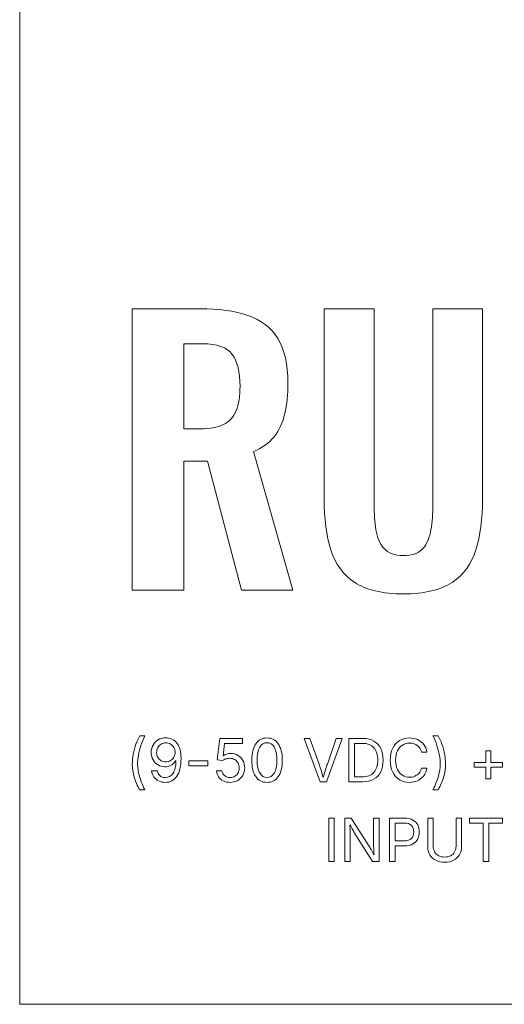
# Model space of a CAD drawing. Header units: millimetres. Extents: x -47.2 to 43.8, y -41.7 to 28.3.
# Tile 1 of 15: x -47.2 to -30, y -41.7 to -6.7. Entities that reach past the tile are written whole.
import ezdxf

# ---------------------------------------------------------------- set-up
doc = ezdxf.new("R2010")
doc.units = ezdxf.units.MM
doc.header["$MEASUREMENT"] = 0
doc.layers.add('Layer 1', color=7, linetype='Continuous')

msp = doc.modelspace()

# ---------------------------------------------------------------- linework, layer by layer
at = {"layer": 'Layer 1', "color": 240, "lineweight": 9}
msp.add_lwpolyline([(-47.2213, -41.6623), (43.7787, -41.6623), (43.7787, 28.3377), (-47.2213, 28.3377), (-47.2213, -41.6623)], close=True, dxfattribs=at)
at = {"layer": 'Layer 1', "lineweight": 9}
for points, knots in [([(-43.2212, -26.9361), (-43.2212, -26.9361), (-43.2212, -16.9349), (-43.2212, -16.9349), (-43.2212, -16.9349), (-40.8259, -16.9349), (-40.8259, -16.9349), (-40.1509, -16.9349), (-39.5809, -17.0151), (-39.1158, -17.1756), (-38.6507, -17.3362), (-38.2967, -17.6098), (-38.0539, -17.9967), (-37.8111, -18.3836), (-37.6897, -18.9104), (-37.6897, -19.5772), (-37.6897, -19.9805), (-37.7267, -20.3427), (-37.8008, -20.6637), (-37.8749, -20.9847), (-38.0004, -21.2584), (-38.1774, -21.4848), (-38.3544, -21.7112), (-38.5993, -21.8861), (-38.912, -22.0096), (-38.912, -22.0096), (-37.5168, -26.9361), (-37.5168, -26.9361), (-37.5168, -26.9361), (-39.3442, -26.9361), (-39.3442, -26.9361), (-39.3442, -26.9361), (-40.5542, -22.3553), (-40.5542, -22.3553), (-40.5542, -22.3553), (-41.3938, -22.3553), (-41.3938, -22.3553), (-41.3938, -22.3553), (-41.3938, -26.9361), (-41.3938, -26.9361), (-41.3938, -26.9361), (-43.2212, -26.9361), (-43.2212, -26.9361)], [0, 0, 0, 0, 0.0714286, 0.0714286, 0.0714286, 0.1428571, 0.1428571, 0.1428571, 0.2142857, 0.2142857, 0.2142857, 0.2857143, 0.2857143, 0.2857143, 0.3571429, 0.3571429, 0.3571429, 0.4285714, 0.4285714, 0.4285714, 0.5, 0.5, 0.5, 0.5714286, 0.5714286, 0.5714286, 0.6428571, 0.6428571, 0.6428571, 0.7142857, 0.7142857, 0.7142857, 0.7857143, 0.7857143, 0.7857143, 0.8571429, 0.8571429, 0.8571429, 0.9285714, 0.9285714, 0.9285714, 1, 1, 1, 1]), ([(-33.5904, -27.0719), (-34.3313, -27.0719), (-34.9075, -26.9361), (-35.3191, -26.6645), (-35.7306, -26.3928), (-36.0146, -26.0059), (-36.171, -25.5038), (-36.3274, -25.0017), (-36.4056, -24.4008), (-36.4056, -23.7011), (-36.4056, -23.7011), (-36.4056, -16.9349), (-36.4056, -16.9349), (-36.4056, -16.9349), (-34.6276, -16.9349), (-34.6276, -16.9349), (-34.6276, -16.9349), (-34.6276, -23.911), (-34.6276, -23.911), (-34.6276, -24.2238), (-34.607, -24.5181), (-34.5659, -24.7939), (-34.5247, -25.0696), (-34.428, -25.2919), (-34.2757, -25.4606), (-34.1234, -25.6294), (-33.895, -25.7137), (-33.5904, -25.7137), (-33.2694, -25.7137), (-33.0369, -25.6294), (-32.8928, -25.4606), (-32.7488, -25.2919), (-32.6541, -25.0696), (-32.6088, -24.7939), (-32.5636, -24.5181), (-32.5409, -24.2238), (-32.5409, -23.911), (-32.5409, -23.911), (-32.5409, -16.9349), (-32.5409, -16.9349), (-32.5409, -16.9349), (-30.7753, -16.9349), (-30.7753, -16.9349), (-30.7753, -16.9349), (-30.7753, -23.7011), (-30.7753, -23.7011), (-30.7753, -24.4008), (-30.8535, -25.0017), (-31.0099, -25.5038), (-31.1663, -26.0059), (-31.4482, -26.3928), (-31.8557, -26.6645), (-32.2631, -26.9361), (-32.8414, -27.0719), (-33.5904, -27.0719)], [0, 0, 0, 0, 0.0555556, 0.0555556, 0.0555556, 0.1111111, 0.1111111, 0.1111111, 0.1666667, 0.1666667, 0.1666667, 0.2222222, 0.2222222, 0.2222222, 0.2777778, 0.2777778, 0.2777778, 0.3333333, 0.3333333, 0.3333333, 0.3888889, 0.3888889, 0.3888889, 0.4444444, 0.4444444, 0.4444444, 0.5, 0.5, 0.5, 0.5555556, 0.5555556, 0.5555556, 0.6111111, 0.6111111, 0.6111111, 0.6666667, 0.6666667, 0.6666667, 0.7222222, 0.7222222, 0.7222222, 0.7777778, 0.7777778, 0.7777778, 0.8333333, 0.8333333, 0.8333333, 0.8888889, 0.8888889, 0.8888889, 0.9444444, 0.9444444, 0.9444444, 1, 1, 1, 1]), ([(-41.3938, -21.207), (-41.3938, -21.207), (-40.8259, -21.207), (-40.8259, -21.207), (-40.4719, -21.207), (-40.19, -21.1556), (-39.9801, -21.0527), (-39.7702, -20.9498), (-39.62, -20.7851), (-39.5294, -20.5588), (-39.4389, -20.3324), (-39.3936, -20.0422), (-39.3936, -19.6883), (-39.3936, -19.1862), (-39.4862, -18.8096), (-39.6714, -18.5585), (-39.8566, -18.3075), (-40.2085, -18.1819), (-40.7271, -18.1819), (-40.7271, -18.1819), (-41.3938, -18.1819), (-41.3938, -18.1819), (-41.3938, -18.1819), (-41.3938, -21.207), (-41.3938, -21.207)], [0, 0, 0, 0, 0.125, 0.125, 0.125, 0.25, 0.25, 0.25, 0.375, 0.375, 0.375, 0.5, 0.5, 0.5, 0.625, 0.625, 0.625, 0.75, 0.75, 0.75, 0.875, 0.875, 0.875, 1, 1, 1, 1]), ([(-43.2212, -33.1262), (-43.2212, -33.0136), (-43.2099, -32.8961), (-43.1866, -32.773), (-43.1637, -32.6502), (-43.1319, -32.5317), (-43.0921, -32.4174), (-43.0522, -32.3035), (-43.0063, -32.204), (-42.9545, -32.1193), (-42.9545, -32.1193), (-42.7738, -32.1193), (-42.7738, -32.1193), (-42.8268, -32.2276), (-42.8726, -32.3402), (-42.9118, -32.4573), (-42.9506, -32.5744), (-42.9806, -32.6901), (-43.001, -32.8041), (-43.0218, -32.918), (-43.0321, -33.0256), (-43.0321, -33.1262), (-43.0321, -33.263), (-43.0113, -33.4041), (-42.9696, -33.5491), (-42.928, -33.6941), (-42.8627, -33.8585), (-42.7738, -34.0416), (-42.7738, -34.0416), (-42.9545, -34.0416), (-42.9545, -34.0416), (-43.0423, -33.8924), (-43.1086, -33.74), (-43.1534, -33.5848), (-43.1986, -33.4299), (-43.2212, -33.2768), (-43.2212, -33.1262)], [0, 0, 0, 0, 0.0833333, 0.0833333, 0.0833333, 0.1666667, 0.1666667, 0.1666667, 0.25, 0.25, 0.25, 0.3333333, 0.3333333, 0.3333333, 0.4166667, 0.4166667, 0.4166667, 0.5, 0.5, 0.5, 0.5833333, 0.5833333, 0.5833333, 0.6666667, 0.6666667, 0.6666667, 0.75, 0.75, 0.75, 0.8333333, 0.8333333, 0.8333333, 0.9166667, 0.9166667, 0.9166667, 1, 1, 1, 1]), ([(-42.0513, -33.7742), (-42.1388, -33.7742), (-42.2168, -33.7569), (-42.2849, -33.7224), (-42.3533, -33.6878), (-42.4091, -33.6398), (-42.4524, -33.5777), (-42.4958, -33.5156), (-42.5237, -33.4437), (-42.5361, -33.3618), (-42.5361, -33.3618), (-42.342, -33.3618), (-42.342, -33.3618), (-42.3262, -33.4299), (-42.294, -33.4867), (-42.2457, -33.5322), (-42.1974, -33.5777), (-42.1328, -33.6003), (-42.0513, -33.6003), (-41.9342, -33.6003), (-41.8418, -33.5491), (-41.774, -33.4468), (-41.706, -33.3445), (-41.6721, -33.2002), (-41.6721, -33.0133), (-41.6721, -33.0133), (-41.6844, -33.0133), (-41.6844, -33.0133), (-41.7257, -33.0761), (-41.7793, -33.1262), (-41.8446, -33.1632), (-41.9102, -33.2006), (-41.9832, -33.2189), (-42.064, -33.2189), (-42.1522, -33.2189), (-42.233, -33.1971), (-42.3067, -33.1533), (-42.3805, -33.1096), (-42.4394, -33.0492), (-42.4831, -32.9727), (-42.5269, -32.8958), (-42.5488, -32.8079), (-42.5488, -32.7095), (-42.5488, -32.6139), (-42.5269, -32.5264), (-42.4835, -32.4474), (-42.4401, -32.3687), (-42.3794, -32.3059), (-42.3011, -32.2594), (-42.2228, -32.2128), (-42.1311, -32.1906), (-42.0256, -32.1927), (-41.9621, -32.1934), (-41.8989, -32.2057), (-41.8354, -32.2294), (-41.7719, -32.2534), (-41.7141, -32.2922), (-41.6619, -32.3469), (-41.6093, -32.4012), (-41.5673, -32.4753), (-41.5356, -32.5691), (-41.5042, -32.6626), (-41.4883, -32.7804), (-41.4883, -32.9226), (-41.4883, -33.1946), (-41.5384, -33.4045), (-41.6389, -33.5523), (-41.7398, -33.7001), (-41.8771, -33.7742), (-42.0513, -33.7742)], [0, 0, 0, 0, 0.0434783, 0.0434783, 0.0434783, 0.0869565, 0.0869565, 0.0869565, 0.1304348, 0.1304348, 0.1304348, 0.173913, 0.173913, 0.173913, 0.2173913, 0.2173913, 0.2173913, 0.2608696, 0.2608696, 0.2608696, 0.3043478, 0.3043478, 0.3043478, 0.3478261, 0.3478261, 0.3478261, 0.3913043, 0.3913043, 0.3913043, 0.4347826, 0.4347826, 0.4347826, 0.4782609, 0.4782609, 0.4782609, 0.5217391, 0.5217391, 0.5217391, 0.5652174, 0.5652174, 0.5652174, 0.6086957, 0.6086957, 0.6086957, 0.6521739, 0.6521739, 0.6521739, 0.6956522, 0.6956522, 0.6956522, 0.7391304, 0.7391304, 0.7391304, 0.7826087, 0.7826087, 0.7826087, 0.826087, 0.826087, 0.826087, 0.8695652, 0.8695652, 0.8695652, 0.9130435, 0.9130435, 0.9130435, 0.9565217, 0.9565217, 0.9565217, 1, 1, 1, 1]), ([(-38.4339, -33.7742), (-38.6057, -33.7742), (-38.7387, -33.7051), (-38.8336, -33.5675), (-38.9281, -33.4295), (-38.9758, -33.2352), (-38.9758, -32.9843), (-38.9758, -32.7349), (-38.9278, -32.5405), (-38.8325, -32.4015), (-38.7369, -32.2622), (-38.6043, -32.1927), (-38.4339, -32.1927), (-38.2631, -32.1927), (-38.1301, -32.2622), (-38.0352, -32.4015), (-37.94, -32.5405), (-37.8924, -32.7349), (-37.8924, -32.9843), (-37.8924, -33.2352), (-37.9396, -33.4295), (-38.0342, -33.5675), (-38.1284, -33.7051), (-38.2617, -33.7742), (-38.4339, -33.7742)], [0, 0, 0, 0, 0.125, 0.125, 0.125, 0.25, 0.25, 0.25, 0.375, 0.375, 0.375, 0.5, 0.5, 0.5, 0.625, 0.625, 0.625, 0.75, 0.75, 0.75, 0.875, 0.875, 0.875, 1, 1, 1, 1]), ([(-33.3735, -33.7742), (-33.5051, -33.7742), (-33.6226, -33.7421), (-33.7256, -33.6786), (-33.8286, -33.6148), (-33.9094, -33.5237), (-33.9683, -33.4056), (-34.0272, -33.2874), (-34.0569, -33.147), (-34.0569, -32.9843), (-34.0569, -32.821), (-34.0272, -32.6806), (-33.9683, -32.5624), (-33.9094, -32.4442), (-33.8286, -32.3529), (-33.7256, -32.289), (-33.6226, -32.2248), (-33.5051, -32.1927), (-33.3735, -32.1927), (-33.2694, -32.1927), (-33.1738, -32.2128), (-33.0867, -32.2534), (-32.9996, -32.2936), (-32.9265, -32.3511), (-32.8676, -32.4262), (-32.8087, -32.5014), (-32.7703, -32.592), (-32.7523, -32.6982), (-32.7523, -32.6982), (-32.9488, -32.6982), (-32.9488, -32.6982), (-32.9632, -32.628), (-32.9915, -32.5688), (-33.0331, -32.5204), (-33.0747, -32.4721), (-33.1252, -32.4358), (-33.1844, -32.4114), (-33.2437, -32.3867), (-33.3068, -32.3747), (-33.3735, -32.3747), (-33.4659, -32.3747), (-33.5492, -32.398), (-33.6236, -32.4449), (-33.6981, -32.4918), (-33.757, -32.5606), (-33.8004, -32.651), (-33.8438, -32.7416), (-33.8656, -32.8527), (-33.8656, -32.9843), (-33.8656, -33.1152), (-33.8438, -33.226), (-33.8, -33.3167), (-33.7559, -33.4073), (-33.697, -33.4758), (-33.6226, -33.5223), (-33.5481, -33.5689), (-33.4652, -33.5922), (-33.3735, -33.5922), (-33.3061, -33.5922), (-33.2426, -33.5798), (-33.1837, -33.5548), (-33.1248, -33.5301), (-33.0747, -33.4938), (-33.0331, -33.4454), (-32.9915, -33.3971), (-32.9632, -33.3382), (-32.9488, -33.2687), (-32.9488, -33.2687), (-32.7523, -33.2687), (-32.7523, -33.2687), (-32.7703, -33.3727), (-32.8084, -33.4627), (-32.8666, -33.5386), (-32.9248, -33.6141), (-32.9974, -33.6723), (-33.0846, -33.7132), (-33.1717, -33.7538), (-33.268, -33.7742), (-33.3735, -33.7742)], [0, 0, 0, 0, 0.0384615, 0.0384615, 0.0384615, 0.0769231, 0.0769231, 0.0769231, 0.1153846, 0.1153846, 0.1153846, 0.1538462, 0.1538462, 0.1538462, 0.1923077, 0.1923077, 0.1923077, 0.2307692, 0.2307692, 0.2307692, 0.2692308, 0.2692308, 0.2692308, 0.3076923, 0.3076923, 0.3076923, 0.3461538, 0.3461538, 0.3461538, 0.3846154, 0.3846154, 0.3846154, 0.4230769, 0.4230769, 0.4230769, 0.4615385, 0.4615385, 0.4615385, 0.5, 0.5, 0.5, 0.5384615, 0.5384615, 0.5384615, 0.5769231, 0.5769231, 0.5769231, 0.6153846, 0.6153846, 0.6153846, 0.6538462, 0.6538462, 0.6538462, 0.6923077, 0.6923077, 0.6923077, 0.7307692, 0.7307692, 0.7307692, 0.7692308, 0.7692308, 0.7692308, 0.8076923, 0.8076923, 0.8076923, 0.8461538, 0.8461538, 0.8461538, 0.8846154, 0.8846154, 0.8846154, 0.9230769, 0.9230769, 0.9230769, 0.9615385, 0.9615385, 0.9615385, 1, 1, 1, 1]), ([(-32.5375, -34.0416), (-32.4457, -33.8529), (-32.3798, -33.6864), (-32.3396, -33.5421), (-32.299, -33.3978), (-32.2789, -33.2592), (-32.2789, -33.1262), (-32.2789, -33.0256), (-32.2895, -32.918), (-32.3099, -32.8041), (-32.3307, -32.6901), (-32.3604, -32.5744), (-32.3988, -32.4573), (-32.4373, -32.3402), (-32.4835, -32.2276), (-32.5375, -32.1193), (-32.5375, -32.1193), (-32.3565, -32.1193), (-32.3565, -32.1193), (-32.305, -32.204), (-32.2588, -32.3035), (-32.2186, -32.4174), (-32.1783, -32.5317), (-32.1466, -32.6502), (-32.124, -32.7737), (-32.1011, -32.8968), (-32.0898, -33.0143), (-32.0898, -33.1262), (-32.0898, -33.2796), (-32.1127, -33.4341), (-32.1586, -33.589), (-32.2044, -33.7442), (-32.2704, -33.8949), (-32.3565, -34.0416), (-32.3565, -34.0416), (-32.5375, -34.0416), (-32.5375, -34.0416)], [0, 0, 0, 0, 0.0833333, 0.0833333, 0.0833333, 0.1666667, 0.1666667, 0.1666667, 0.25, 0.25, 0.25, 0.3333333, 0.3333333, 0.3333333, 0.4166667, 0.4166667, 0.4166667, 0.5, 0.5, 0.5, 0.5833333, 0.5833333, 0.5833333, 0.6666667, 0.6666667, 0.6666667, 0.75, 0.75, 0.75, 0.8333333, 0.8333333, 0.8333333, 0.9166667, 0.9166667, 0.9166667, 1, 1, 1, 1]), ([(-42.0348, -33.0475), (-41.9723, -33.0475), (-41.9159, -33.0316), (-41.8654, -32.9995), (-41.815, -32.9674), (-41.7751, -32.9251), (-41.7451, -32.8729), (-41.7151, -32.8203), (-41.7, -32.7642), (-41.7, -32.7042), (-41.7, -32.645), (-41.7144, -32.5899), (-41.743, -32.5384), (-41.7716, -32.4873), (-41.8104, -32.4453), (-41.8598, -32.4135), (-41.9092, -32.3814), (-41.9653, -32.3652), (-42.0288, -32.3652), (-42.0908, -32.3652), (-42.1462, -32.3807), (-42.1956, -32.4114), (-42.245, -32.4421), (-42.2842, -32.4834), (-42.3131, -32.5352), (-42.342, -32.5875), (-42.3565, -32.645), (-42.3565, -32.7085), (-42.3565, -32.7713), (-42.3424, -32.828), (-42.3145, -32.8796), (-42.2866, -32.9307), (-42.2485, -32.9716), (-42.2002, -33.002), (-42.1522, -33.0323), (-42.0968, -33.0475), (-42.0348, -33.0475)], [0, 0, 0, 0, 0.0833333, 0.0833333, 0.0833333, 0.1666667, 0.1666667, 0.1666667, 0.25, 0.25, 0.25, 0.3333333, 0.3333333, 0.3333333, 0.4166667, 0.4166667, 0.4166667, 0.5, 0.5, 0.5, 0.5833333, 0.5833333, 0.5833333, 0.6666667, 0.6666667, 0.6666667, 0.75, 0.75, 0.75, 0.8333333, 0.8333333, 0.8333333, 0.9166667, 0.9166667, 0.9166667, 1, 1, 1, 1]), ([(-39.7413, -33.7742), (-39.8316, -33.7742), (-39.9124, -33.7562), (-39.984, -33.7209), (-40.056, -33.6853), (-40.1131, -33.6366), (-40.1558, -33.5752), (-40.1985, -33.5135), (-40.2214, -33.4433), (-40.225, -33.3646), (-40.225, -33.3646), (-40.0348, -33.3646), (-40.0348, -33.3646), (-40.0285, -33.4338), (-39.9974, -33.4902), (-39.9413, -33.5347), (-39.8852, -33.5791), (-39.8186, -33.6014), (-39.7413, -33.6014), (-39.6792, -33.6014), (-39.6238, -33.5869), (-39.5755, -33.558), (-39.5268, -33.529), (-39.4887, -33.4892), (-39.4612, -33.438), (-39.4337, -33.3872), (-39.4199, -33.3294), (-39.4199, -33.2644), (-39.4199, -33.1985), (-39.4344, -33.1392), (-39.4633, -33.0866), (-39.4922, -33.0344), (-39.5317, -32.9932), (-39.5815, -32.9632), (-39.6316, -32.9332), (-39.6891, -32.9184), (-39.7536, -32.9184), (-39.8013, -32.9184), (-39.8496, -32.9258), (-39.8983, -32.9409), (-39.9473, -32.9561), (-39.9868, -32.9755), (-40.0172, -32.9988), (-40.0172, -32.9988), (-40.2013, -32.9762), (-40.2013, -32.9762), (-40.2013, -32.9762), (-40.1103, -32.2135), (-40.1103, -32.2135), (-40.1103, -32.2135), (-39.3, -32.2135), (-39.3, -32.2135), (-39.3, -32.2135), (-39.3, -32.386), (-39.3, -32.386), (-39.3, -32.386), (-39.9449, -32.386), (-39.9449, -32.386), (-39.9449, -32.386), (-39.9978, -32.8355), (-39.9978, -32.8355), (-39.9978, -32.8355), (-39.9893, -32.8355), (-39.9893, -32.8355), (-39.9576, -32.8094), (-39.9177, -32.7878), (-39.8694, -32.7709), (-39.8214, -32.754), (-39.7706, -32.7459), (-39.7177, -32.7459), (-39.6231, -32.7459), (-39.5392, -32.7681), (-39.4654, -32.8122), (-39.3917, -32.8566), (-39.3335, -32.918), (-39.2911, -32.996), (-39.2488, -33.0736), (-39.2276, -33.1621), (-39.2276, -33.2613), (-39.2276, -33.36), (-39.2499, -33.4479), (-39.2943, -33.5251), (-39.3388, -33.6021), (-39.3994, -33.6631), (-39.4767, -33.7075), (-39.554, -33.752), (-39.6422, -33.7742), (-39.7413, -33.7742)], [0, 0, 0, 0, 0.0344828, 0.0344828, 0.0344828, 0.0689655, 0.0689655, 0.0689655, 0.1034483, 0.1034483, 0.1034483, 0.137931, 0.137931, 0.137931, 0.1724138, 0.1724138, 0.1724138, 0.2068966, 0.2068966, 0.2068966, 0.2413793, 0.2413793, 0.2413793, 0.2758621, 0.2758621, 0.2758621, 0.3103448, 0.3103448, 0.3103448, 0.3448276, 0.3448276, 0.3448276, 0.3793103, 0.3793103, 0.3793103, 0.4137931, 0.4137931, 0.4137931, 0.4482759, 0.4482759, 0.4482759, 0.4827586, 0.4827586, 0.4827586, 0.5172414, 0.5172414, 0.5172414, 0.5517241, 0.5517241, 0.5517241, 0.5862069, 0.5862069, 0.5862069, 0.6206897, 0.6206897, 0.6206897, 0.6551724, 0.6551724, 0.6551724, 0.6896552, 0.6896552, 0.6896552, 0.7241379, 0.7241379, 0.7241379, 0.7586207, 0.7586207, 0.7586207, 0.7931034, 0.7931034, 0.7931034, 0.8275862, 0.8275862, 0.8275862, 0.862069, 0.862069, 0.862069, 0.8965517, 0.8965517, 0.8965517, 0.9310345, 0.9310345, 0.9310345, 0.9655172, 0.9655172, 0.9655172, 1, 1, 1, 1]), ([(-38.4339, -33.6024), (-38.321, -33.6024), (-38.2339, -33.5481), (-38.1732, -33.4398), (-38.1121, -33.3311), (-38.0815, -33.1794), (-38.0815, -32.9843), (-38.0815, -32.7882), (-38.1121, -32.6354), (-38.1732, -32.5264), (-38.2339, -32.4178), (-38.321, -32.3634), (-38.4339, -32.3634), (-38.5464, -32.3634), (-38.6332, -32.4178), (-38.6946, -32.5271), (-38.756, -32.6361), (-38.7863, -32.7889), (-38.7863, -32.9843), (-38.7863, -33.1794), (-38.756, -33.3311), (-38.6946, -33.4398), (-38.6332, -33.5481), (-38.5464, -33.6024), (-38.4339, -33.6024)], [0, 0, 0, 0, 0.125, 0.125, 0.125, 0.25, 0.25, 0.25, 0.375, 0.375, 0.375, 0.5, 0.5, 0.5, 0.625, 0.625, 0.625, 0.75, 0.75, 0.75, 0.875, 0.875, 0.875, 1, 1, 1, 1]), ([(-36.5507, -33.7534), (-36.5507, -33.7534), (-37.1173, -32.2135), (-37.1173, -32.2135), (-37.1173, -32.2135), (-36.9105, -32.2135), (-36.9105, -32.2135), (-36.9105, -32.2135), (-36.5849, -33.1272), (-36.5849, -33.1272), (-36.5676, -33.1745), (-36.5468, -33.2369), (-36.5225, -33.3135), (-36.4978, -33.3904), (-36.4696, -33.4839), (-36.4371, -33.5943), (-36.4047, -33.4811), (-36.3764, -33.3869), (-36.3517, -33.3117), (-36.3274, -33.2362), (-36.3069, -33.1745), (-36.2904, -33.1272), (-36.2904, -33.1272), (-35.9728, -32.2135), (-35.9728, -32.2135), (-35.9728, -32.2135), (-35.7644, -32.2135), (-35.7644, -32.2135), (-35.7644, -32.2135), (-36.3246, -33.7534), (-36.3246, -33.7534), (-36.3246, -33.7534), (-36.5507, -33.7534), (-36.5507, -33.7534)], [0, 0, 0, 0, 0.0909091, 0.0909091, 0.0909091, 0.1818182, 0.1818182, 0.1818182, 0.2727273, 0.2727273, 0.2727273, 0.3636364, 0.3636364, 0.3636364, 0.4545455, 0.4545455, 0.4545455, 0.5454545, 0.5454545, 0.5454545, 0.6363636, 0.6363636, 0.6363636, 0.7272727, 0.7272727, 0.7272727, 0.8181818, 0.8181818, 0.8181818, 0.9090909, 0.9090909, 0.9090909, 1, 1, 1, 1]), ([(-35.0436, -33.7534), (-35.0436, -33.7534), (-35.5245, -33.7534), (-35.5245, -33.7534), (-35.5245, -33.7534), (-35.5245, -32.2135), (-35.5245, -32.2135), (-35.5245, -32.2135), (-35.0242, -32.2135), (-35.0242, -32.2135), (-34.874, -32.2135), (-34.7455, -32.2442), (-34.639, -32.3052), (-34.5328, -32.3666), (-34.451, -32.4548), (-34.3942, -32.5695), (-34.3374, -32.6841), (-34.3088, -32.821), (-34.3088, -32.9805), (-34.3088, -33.141), (-34.3374, -33.2789), (-34.3945, -33.3943), (-34.452, -33.5096), (-34.5353, -33.5985), (-34.6446, -33.6603), (-34.7544, -33.7224), (-34.8874, -33.7534), (-35.0436, -33.7534)], [0, 0, 0, 0, 0.1111111, 0.1111111, 0.1111111, 0.2222222, 0.2222222, 0.2222222, 0.3333333, 0.3333333, 0.3333333, 0.4444444, 0.4444444, 0.4444444, 0.5555556, 0.5555556, 0.5555556, 0.6666667, 0.6666667, 0.6666667, 0.7777778, 0.7777778, 0.7777778, 0.8888889, 0.8888889, 0.8888889, 1, 1, 1, 1]), ([(-35.328, -33.5798), (-35.328, -33.5798), (-35.0563, -33.5798), (-35.0563, -33.5798), (-34.8687, -33.5798), (-34.729, -33.5266), (-34.6372, -33.42), (-34.5452, -33.3135), (-34.4989, -33.1671), (-34.4989, -32.9805), (-34.4989, -32.7949), (-34.5441, -32.6499), (-34.6344, -32.5448), (-34.7247, -32.4396), (-34.8591, -32.3871), (-35.0376, -32.3871), (-35.0376, -32.3871), (-35.328, -32.3871), (-35.328, -32.3871), (-35.328, -32.3871), (-35.328, -33.5798), (-35.328, -33.5798)], [0, 0, 0, 0, 0.1428571, 0.1428571, 0.1428571, 0.2857143, 0.2857143, 0.2857143, 0.4285714, 0.4285714, 0.4285714, 0.5714286, 0.5714286, 0.5714286, 0.7142857, 0.7142857, 0.7142857, 0.8571429, 0.8571429, 0.8571429, 1, 1, 1, 1]), ([(-30.6564, -33.65), (-30.6564, -33.65), (-30.6564, -33.2323), (-30.6564, -33.2323), (-30.6564, -33.2323), (-31.0678, -33.2323), (-31.0678, -33.2323), (-31.0678, -33.2323), (-31.0678, -33.0683), (-31.0678, -33.0683), (-31.0678, -33.0683), (-30.6564, -33.0683), (-30.6564, -33.0683), (-30.6564, -33.0683), (-30.6564, -32.6517), (-30.6564, -32.6517), (-30.6564, -32.6517), (-30.4818, -32.6517), (-30.4818, -32.6517), (-30.4818, -32.6517), (-30.4818, -33.0683), (-30.4818, -33.0683), (-30.4818, -33.0683), (-30.0704, -33.0683), (-30.0704, -33.0683), (-30.0704, -33.0683), (-30.0704, -33.2323), (-30.0704, -33.2323), (-30.0704, -33.2323), (-30.4818, -33.2323), (-30.4818, -33.2323), (-30.4818, -33.2323), (-30.4818, -33.65), (-30.4818, -33.65), (-30.4818, -33.65), (-30.6564, -33.65), (-30.6564, -33.65)], [0, 0, 0, 0, 0.0833333, 0.0833333, 0.0833333, 0.1666667, 0.1666667, 0.1666667, 0.25, 0.25, 0.25, 0.3333333, 0.3333333, 0.3333333, 0.4166667, 0.4166667, 0.4166667, 0.5, 0.5, 0.5, 0.5833333, 0.5833333, 0.5833333, 0.6666667, 0.6666667, 0.6666667, 0.75, 0.75, 0.75, 0.8333333, 0.8333333, 0.8333333, 0.9166667, 0.9166667, 0.9166667, 1, 1, 1, 1]), ([(-40.5372, -33.0104), (-40.5372, -33.0104), (-40.5372, -33.1819), (-40.5372, -33.1819), (-40.5372, -33.1819), (-41.2131, -33.1819), (-41.2131, -33.1819), (-41.2131, -33.1819), (-41.2131, -33.0104), (-41.2131, -33.0104), (-41.2131, -33.0104), (-40.5372, -33.0104), (-40.5372, -33.0104)], [0, 0, 0, 0, 0.25, 0.25, 0.25, 0.5, 0.5, 0.5, 0.75, 0.75, 0.75, 1, 1, 1, 1]), ([(-36.0434, -35.0459), (-36.0434, -35.0459), (-36.0434, -36.5858), (-36.0434, -36.5858), (-36.0434, -36.5858), (-36.2399, -36.5858), (-36.2399, -36.5858), (-36.2399, -36.5858), (-36.2399, -35.0459), (-36.2399, -35.0459), (-36.2399, -35.0459), (-36.0434, -35.0459), (-36.0434, -35.0459)], [0, 0, 0, 0, 0.25, 0.25, 0.25, 0.5, 0.5, 0.5, 0.75, 0.75, 0.75, 1, 1, 1, 1]), ([(-35.6716, -36.5858), (-35.6716, -36.5858), (-35.6716, -35.0459), (-35.6716, -35.0459), (-35.6716, -35.0459), (-35.4398, -35.0459), (-35.4398, -35.0459), (-35.4398, -35.0459), (-34.8136, -36.0309), (-34.8136, -36.0309), (-34.7928, -36.064), (-34.7663, -36.1085), (-34.7335, -36.1646), (-34.7007, -36.2207), (-34.6669, -36.2838), (-34.6316, -36.3533), (-34.6379, -36.2789), (-34.6418, -36.2101), (-34.6432, -36.1469), (-34.6446, -36.0841), (-34.645, -36.0319), (-34.645, -35.9903), (-34.645, -35.9903), (-34.645, -35.0459), (-34.645, -35.0459), (-34.645, -35.0459), (-34.4488, -35.0459), (-34.4488, -35.0459), (-34.4488, -35.0459), (-34.4488, -36.5858), (-34.4488, -36.5858), (-34.4488, -36.5858), (-34.6824, -36.5858), (-34.6824, -36.5858), (-34.6824, -36.5858), (-35.2405, -35.7095), (-35.2405, -35.7095), (-35.2638, -35.6728), (-35.287, -35.6354), (-35.3103, -35.5966), (-35.3333, -35.5581), (-35.359, -35.5137), (-35.3872, -35.4632), (-35.4155, -35.4131), (-35.4497, -35.3525), (-35.4895, -35.2816), (-35.4853, -35.38), (-35.4818, -35.4664), (-35.4786, -35.5405), (-35.4754, -35.6146), (-35.474, -35.67), (-35.474, -35.7074), (-35.474, -35.7074), (-35.474, -36.5858), (-35.474, -36.5858), (-35.474, -36.5858), (-35.6716, -36.5858), (-35.6716, -36.5858)], [0, 0, 0, 0, 0.0526316, 0.0526316, 0.0526316, 0.1052632, 0.1052632, 0.1052632, 0.1578947, 0.1578947, 0.1578947, 0.2105263, 0.2105263, 0.2105263, 0.2631579, 0.2631579, 0.2631579, 0.3157895, 0.3157895, 0.3157895, 0.3684211, 0.3684211, 0.3684211, 0.4210526, 0.4210526, 0.4210526, 0.4736842, 0.4736842, 0.4736842, 0.5263158, 0.5263158, 0.5263158, 0.5789474, 0.5789474, 0.5789474, 0.6315789, 0.6315789, 0.6315789, 0.6842105, 0.6842105, 0.6842105, 0.7368421, 0.7368421, 0.7368421, 0.7894737, 0.7894737, 0.7894737, 0.8421053, 0.8421053, 0.8421053, 0.8947368, 0.8947368, 0.8947368, 0.9473684, 0.9473684, 0.9473684, 1, 1, 1, 1]), ([(-34.0767, -36.5858), (-34.0767, -36.5858), (-34.0767, -35.0459), (-34.0767, -35.0459), (-34.0767, -35.0459), (-33.5493, -35.0459), (-33.5493, -35.0459), (-33.4297, -35.0459), (-33.3309, -35.0678), (-33.2533, -35.1115), (-33.1757, -35.1553), (-33.1182, -35.2138), (-33.0808, -35.2876), (-33.043, -35.3613), (-33.0243, -35.4442), (-33.0243, -35.5356), (-33.0243, -35.6273), (-33.043, -35.7105), (-33.0808, -35.7846), (-33.1182, -35.8591), (-33.1757, -35.9183), (-33.2529, -35.9624), (-33.3298, -36.0065), (-33.4286, -36.0288), (-33.5486, -36.0288), (-33.5486, -36.0288), (-33.8802, -36.0288), (-33.8802, -36.0288), (-33.8802, -36.0288), (-33.8802, -36.5858), (-33.8802, -36.5858), (-33.8802, -36.5858), (-34.0767, -36.5858), (-34.0767, -36.5858)], [0, 0, 0, 0, 0.0909091, 0.0909091, 0.0909091, 0.1818182, 0.1818182, 0.1818182, 0.2727273, 0.2727273, 0.2727273, 0.3636364, 0.3636364, 0.3636364, 0.4545455, 0.4545455, 0.4545455, 0.5454545, 0.5454545, 0.5454545, 0.6363636, 0.6363636, 0.6363636, 0.7272727, 0.7272727, 0.7272727, 0.8181818, 0.8181818, 0.8181818, 0.9090909, 0.9090909, 0.9090909, 1, 1, 1, 1]), ([(-33.8802, -35.8562), (-33.8802, -35.8562), (-33.5577, -35.8562), (-33.5577, -35.8562), (-33.4357, -35.8562), (-33.3489, -35.8256), (-33.2974, -35.7645), (-33.2455, -35.7035), (-33.2198, -35.6273), (-33.2198, -35.5356), (-33.2198, -35.4449), (-33.2455, -35.3691), (-33.2974, -35.3087), (-33.3489, -35.2484), (-33.4364, -35.2184), (-33.5599, -35.2184), (-33.5599, -35.2184), (-33.8802, -35.2184), (-33.8802, -35.2184), (-33.8802, -35.2184), (-33.8802, -35.8562), (-33.8802, -35.8562)], [0, 0, 0, 0, 0.1428571, 0.1428571, 0.1428571, 0.2857143, 0.2857143, 0.2857143, 0.4285714, 0.4285714, 0.4285714, 0.5714286, 0.5714286, 0.5714286, 0.7142857, 0.7142857, 0.7142857, 0.8571429, 0.8571429, 0.8571429, 1, 1, 1, 1]), ([(-32.1222, -36.6105), (-32.2432, -36.6105), (-32.3494, -36.5869), (-32.4401, -36.5392), (-32.5304, -36.4916), (-32.6006, -36.4267), (-32.6503, -36.3438), (-32.6997, -36.2612), (-32.7248, -36.167), (-32.7248, -36.0619), (-32.7248, -36.0619), (-32.7248, -35.0459), (-32.7248, -35.0459), (-32.7248, -35.0459), (-32.5283, -35.0459), (-32.5283, -35.0459), (-32.5283, -35.0459), (-32.5283, -36.0464), (-32.5283, -36.0464), (-32.5283, -36.1201), (-32.5121, -36.1857), (-32.4792, -36.2432), (-32.4464, -36.3008), (-32.3999, -36.3459), (-32.3392, -36.3791), (-32.2785, -36.4122), (-32.2062, -36.4288), (-32.1222, -36.4288), (-32.0379, -36.4288), (-31.9659, -36.4122), (-31.9056, -36.3791), (-31.8453, -36.3459), (-31.7991, -36.3008), (-31.7666, -36.2432), (-31.7342, -36.1857), (-31.7179, -36.1201), (-31.7179, -36.0464), (-31.7179, -36.0464), (-31.7179, -35.0459), (-31.7179, -35.0459), (-31.7179, -35.0459), (-31.5214, -35.0459), (-31.5214, -35.0459), (-31.5214, -35.0459), (-31.5214, -36.0619), (-31.5214, -36.0619), (-31.5214, -36.167), (-31.5465, -36.2612), (-31.5959, -36.3438), (-31.6456, -36.4267), (-31.7155, -36.4916), (-31.8054, -36.5392), (-31.8954, -36.5869), (-32.0009, -36.6105), (-32.1222, -36.6105)], [0, 0, 0, 0, 0.0555556, 0.0555556, 0.0555556, 0.1111111, 0.1111111, 0.1111111, 0.1666667, 0.1666667, 0.1666667, 0.2222222, 0.2222222, 0.2222222, 0.2777778, 0.2777778, 0.2777778, 0.3333333, 0.3333333, 0.3333333, 0.3888889, 0.3888889, 0.3888889, 0.4444444, 0.4444444, 0.4444444, 0.5, 0.5, 0.5, 0.5555556, 0.5555556, 0.5555556, 0.6111111, 0.6111111, 0.6111111, 0.6666667, 0.6666667, 0.6666667, 0.7222222, 0.7222222, 0.7222222, 0.7777778, 0.7777778, 0.7777778, 0.8333333, 0.8333333, 0.8333333, 0.8888889, 0.8888889, 0.8888889, 0.9444444, 0.9444444, 0.9444444, 1, 1, 1, 1]), ([(-31.2343, -35.2195), (-31.2343, -35.2195), (-31.2343, -35.0459), (-31.2343, -35.0459), (-31.2343, -35.0459), (-30.0704, -35.0459), (-30.0704, -35.0459), (-30.0704, -35.0459), (-30.0704, -35.2195), (-30.0704, -35.2195), (-30.0704, -35.2195), (-30.553, -35.2195), (-30.553, -35.2195), (-30.553, -35.2195), (-30.553, -36.5858), (-30.553, -36.5858), (-30.553, -36.5858), (-30.7495, -36.5858), (-30.7495, -36.5858), (-30.7495, -36.5858), (-30.7495, -35.2195), (-30.7495, -35.2195), (-30.7495, -35.2195), (-31.2343, -35.2195), (-31.2343, -35.2195)], [0, 0, 0, 0, 0.125, 0.125, 0.125, 0.25, 0.25, 0.25, 0.375, 0.375, 0.375, 0.5, 0.5, 0.5, 0.625, 0.625, 0.625, 0.75, 0.75, 0.75, 0.875, 0.875, 0.875, 1, 1, 1, 1])]:
    msp.add_open_spline(points, degree=3, knots=knots, dxfattribs=at)

doc.saveas('drawing.dxf')
